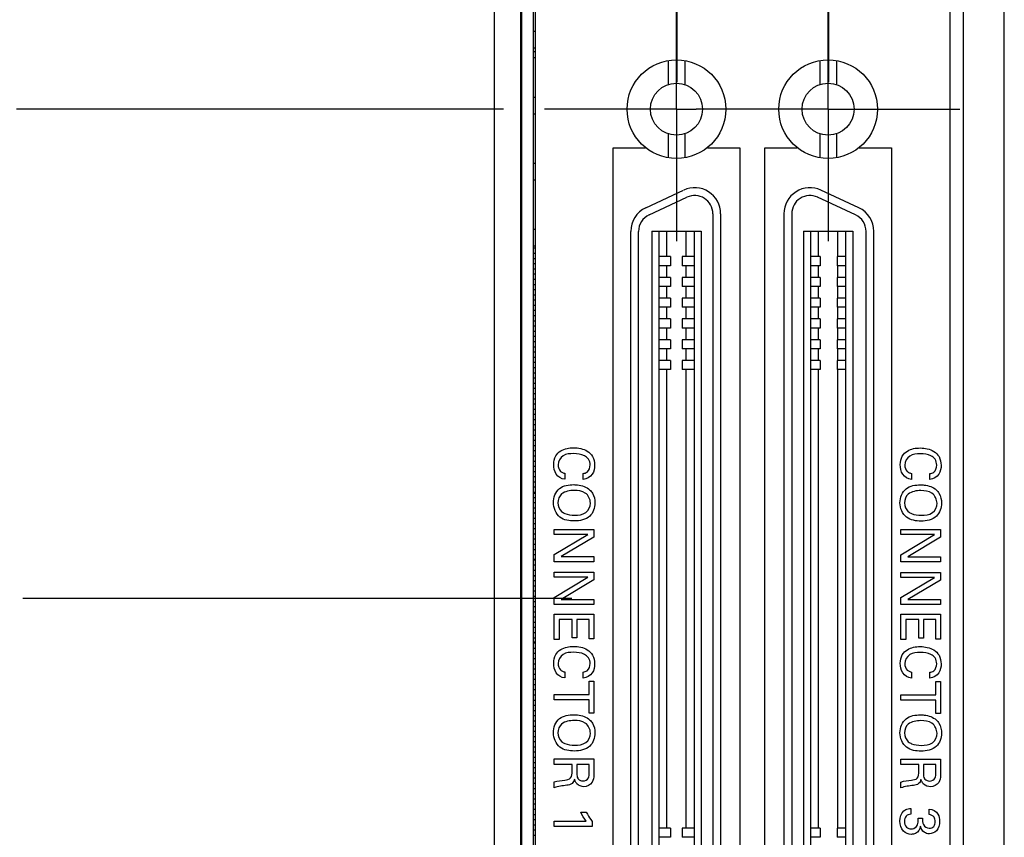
# Model space of a CAD drawing. Header units: inches. Extents: x 0 to 22, y 0 to 17.
# Tile 6 of 34: x 3.3 to 4.8, y 8.8 to 10.1. Entities that reach past the tile are written whole.
import ezdxf

# ---------------------------------------------------------------- set-up
doc = ezdxf.new("R2010")
doc.units = ezdxf.units.IN
doc.header["$LTSCALE"] = 1.21
doc.header["$MEASUREMENT"] = 0
doc.linetypes.add('CENTER', pattern=[0.6, 0.375, -0.075, 0.075, -0.075])
doc.layers.get('0').update_dxf_attribs({"linetype": 'CONTINUOUS'})
for name, color, linetype in [('02___PRT_ALL_AXES', 7, 'CONTINUOUS'), ('06___PRT_ALL_SURFS', 7, 'CONTINUOUS'), ('DEFAULT_1', 7, 'CENTER'), ('DIMENSIONS', 7, 'CONTINUOUS')]:
    doc.layers.add(name, color=color, linetype=linetype)
doc.styles.get("Standard").update_dxf_attribs({"font": 'txt', "width": 0.8})
doc.dimstyles.new('DIMSTYLE_1', dxfattribs={"dimtxt": 0.125, "dimasz": 0.18, "dimexe": 0.125, "dimexo": 0.0625, "dimgap": 0.03125, "dimtad": 0, "dimtih": 1, "dimtoh": 1, "dimzin": 4, "dimdsep": 46, "dimtxsty": 'STANDARD', "dimblk": '_FILLED', "dimblk1": '_FILLED', "dimblk2": '_FILLED', "dimcen": 0.09, "dimadec": 0, "dimazin": 0, "dimtp": 0.001, "dimtm": 0.001, "dimtfac": 1, "dimtofl": 0, "dimtmove": 0, "dimatfit": 3, "dimldrblk": '_FILLED', "dimfxl": 1, "dimtolj": 1, "dimtzin": 4, "dimarcsym": 0})

# ---------------------------------------------------------------- blocks, each defined once
blk = doc.blocks.new('*D0')
at = {"layer": 'DIMENSIONS', "color": 2, "linetype": 'CONTINUOUS'}
blk.add_line((4.0681, 9.923), (3.3298, 9.923), dxfattribs=at)
at = {"layer": 'DIMENSIONS', "color": 2, "linetype": 'CONTINUOUS', "insert": (3.2673, 9.9855), "char_height": 0.125, "width": 1.425, "attachment_point": 3, "line_spacing_factor": 0.9}
blk.add_mtext('2X 1.48{\\Ftxt.shx;\\W1.000000;\\H0.125000; }[37.7]', dxfattribs=at)
blk = doc.blocks.new('_FILLED')
at = {"color": 0, "linetype": 'BYBLOCK'}
blk.add_solid([(0, 0), (-1, 0.1736), (-1, -0.1736)], dxfattribs=at)
blk = doc.blocks.new('*D2')
at = {"layer": 'DIMENSIONS', "color": 2, "linetype": 'CONTINUOUS'}
blk.add_line((4.0539, 11.9275), (3.3298, 11.9275), dxfattribs=at)
at = {"layer": 'DIMENSIONS', "color": 2, "linetype": 'CONTINUOUS', "insert": (3.2673, 11.99), "char_height": 0.125, "width": 1.125, "attachment_point": 3, "line_spacing_factor": 0.9}
blk.add_mtext('3.49{\\Ftxt.shx;\\W1.000000;\\H0.125000; }[88.6]', dxfattribs=at)
blk = doc.blocks.new('*D3')
at = {"layer": 'DIMENSIONS', "color": 2, "linetype": 'CONTINUOUS'}
blk.add_line((4.0689, 11.6479), (3.3298, 11.6479), dxfattribs=at)
at = {"layer": 'DIMENSIONS', "color": 2, "linetype": 'CONTINUOUS', "insert": (3.2673, 11.7104), "char_height": 0.125, "width": 1.425, "attachment_point": 3, "line_spacing_factor": 0.9}
blk.add_mtext('2X 3.21{\\Ftxt.shx;\\W1.000000;\\H0.125000; }[81.5]', dxfattribs=at)
blk = doc.blocks.new('*D4')
at = {"layer": 'DIMENSIONS', "color": 2, "linetype": 'CONTINUOUS'}
blk.add_line((4.0689, 10.1637), (3.3298, 10.1637), dxfattribs=at)
at = {"layer": 'DIMENSIONS', "color": 2, "linetype": 'CONTINUOUS', "insert": (3.2673, 10.2262), "char_height": 0.125, "width": 1.425, "attachment_point": 3, "line_spacing_factor": 0.9}
blk.add_mtext('2X 1.72{\\Ftxt.shx;\\W1.000000;\\H0.125000; }[43.8]', dxfattribs=at)
blk = doc.blocks.new('*D7')
at = {"layer": 'DIMENSIONS', "color": 2, "linetype": 'CONTINUOUS'}
blk.add_line((4.3849, 13.1035), (3.3519, 13.1035), dxfattribs=at)
at = {"layer": 'DIMENSIONS', "color": 2, "linetype": 'CONTINUOUS', "insert": (3.2894, 13.166), "char_height": 0.125, "width": 1.225, "attachment_point": 3, "line_spacing_factor": 0.9}
blk.add_mtext('4.66{\\Ftxt.shx;\\W1.000000;\\H0.125000; }[118.5]', dxfattribs=at)
blk = doc.blocks.new('*D17')
at = {"layer": 'DIMENSIONS', "color": 2, "linetype": 'CONTINUOUS'}
blk.add_line((4.1719, 9.1815), (3.3397, 9.1815), dxfattribs=at)
at = {"layer": 'DIMENSIONS', "color": 2, "linetype": 'CONTINUOUS', "insert": (3.2772, 9.244), "char_height": 0.125, "width": 1.025, "attachment_point": 3, "line_spacing_factor": 0.9}
blk.add_mtext('.74{\\Ftxt.shx;\\W1.000000;\\H0.125000; }[18.9]', dxfattribs=at)
blk = doc.blocks.new('*D18')
at = {"layer": 'DIMENSIONS', "color": 2, "linetype": 'CONTINUOUS'}
blk.add_line((4.1719, 10.9065), (3.3397, 10.9065), dxfattribs=at)
at = {"layer": 'DIMENSIONS', "color": 2, "linetype": 'CONTINUOUS', "insert": (3.2772, 10.969), "char_height": 0.125, "width": 1.125, "attachment_point": 3, "line_spacing_factor": 0.9}
blk.add_mtext('2.47{\\Ftxt.shx;\\W1.000000;\\H0.125000; }[62.7]', dxfattribs=at)

msp = doc.modelspace()

# ---------------------------------------------------------------- linework, layer by layer
at = {"color": 7, "linetype": 'CONTINUOUS'}
for p, q in [((4.8274, 7.1226), (4.8274, 13.0674)), ((4.0544, 7.9789), (4.0544, 11.942)), ((4.7654, 8.028), (4.7654, 11.946)), ((4.1164, 11.9275), (4.1164, 8.0475)), ((4.0944, 8.0522), (4.0944, 11.9228)), ((4.7454, 8.1375), (4.7454, 11.8375)), ((4.1134, 10.0411), (4.1164, 10.0411)), ((4.1164, 10.0155), (4.1134, 10.0155)), ((4.1136, 10.0106), (4.1162, 10.0106)), ((4.1162, 10.0008), (4.1136, 10.0008)), ((4.3176, 9.9967), (4.3176, 9.9602)), ((4.3432, 9.9967), (4.3432, 9.9602)), ((4.5475, 9.9967), (4.5475, 9.9602)), ((4.5731, 9.9967), (4.5731, 9.9602)), ((4.1134, 9.9411), (4.1164, 9.9411)), ((4.1164, 9.9155), (4.1134, 9.9155)), ((4.3176, 9.8858), (4.3176, 9.8493)), ((4.3432, 9.8858), (4.3432, 9.8493)), ((4.5475, 9.8858), (4.5475, 9.8493)), ((4.5731, 9.8858), (4.5731, 9.8493)), ((4.2344, 8.4985), (4.2344, 9.8645)), ((4.2344, 9.8645), (4.2834, 9.8645)), ((4.2834, 9.8645), (4.2834, 9.8651)), ((4.3774, 9.865), (4.3774, 9.8645)), ((4.3774, 9.8645), (4.4264, 9.8645)), ((4.4264, 9.8645), (4.4264, 8.4985)), ((4.4644, 9.8645), (4.5134, 9.8645)), ((4.4644, 8.4985), (4.4644, 9.8645)), ((4.6074, 9.8651), (4.6074, 9.8645)), ((4.6074, 9.8645), (4.6564, 9.8645)), ((4.6564, 9.8645), (4.6564, 8.4985)), ((4.1134, 9.8411), (4.1164, 9.8411)), ((4.1164, 9.8155), (4.1134, 9.8155)), ((4.2838, 9.7734), (4.3413, 9.8002)), ((4.6069, 9.7734), (4.5494, 9.8002)), ((4.2888, 9.7627), (4.3463, 9.7895)), ((4.6019, 9.7627), (4.5444, 9.7895)), ((4.3855, 9.7646), (4.3855, 8.5972)), ((4.3973, 9.7646), (4.3973, 8.5972)), ((4.4934, 9.7646), (4.4934, 8.5972)), ((4.5052, 9.7646), (4.5052, 8.5972)), ((4.1134, 9.7411), (4.1164, 9.7411)), ((4.2611, 8.624), (4.2611, 9.7378)), ((4.2729, 8.624), (4.2729, 9.7378)), ((4.293, 9.738), (4.3678, 9.738)), ((4.293, 9.738), (4.293, 8.6238)), ((4.3038, 9.738), (4.3038, 8.6238)), ((4.3156, 9.6996), (4.3156, 9.738)), ((4.3452, 9.6996), (4.3452, 9.738)), ((4.357, 9.738), (4.357, 8.6238)), ((4.3678, 9.738), (4.3678, 8.6238)), ((4.5229, 9.738), (4.5977, 9.738)), ((4.5229, 9.738), (4.5229, 8.6238)), ((4.5337, 9.738), (4.5337, 8.6238)), ((4.5456, 9.6996), (4.5456, 9.738)), ((4.5751, 9.6996), (4.5751, 9.738)), ((4.5869, 9.738), (4.5869, 8.6238)), ((4.5977, 9.738), (4.5977, 8.6238)), ((4.6178, 8.624), (4.6178, 9.7378)), ((4.6296, 8.624), (4.6296, 9.7378)), ((4.1164, 9.7155), (4.1134, 9.7155)), ((4.1164, 9.7122), (4.1134, 9.7122)), ((4.1164, 9.7043), (4.1134, 9.7043)), ((4.1164, 9.6964), (4.1134, 9.6964)), ((4.1164, 9.6885), (4.1134, 9.6885)), ((4.3214, 9.6996), (4.3038, 9.6996)), ((4.3214, 9.6996), (4.3214, 9.6858)), ((4.357, 9.6996), (4.3392, 9.6996)), ((4.3392, 9.6996), (4.3392, 9.6858)), ((4.5483, 9.6996), (4.5337, 9.6996)), ((4.5483, 9.6996), (4.5483, 9.6858)), ((4.5869, 9.6996), (4.5739, 9.6996)), ((4.5739, 9.6996), (4.5739, 9.6858)), ((4.1164, 9.6807), (4.1134, 9.6807)), ((4.1164, 9.6728), (4.1134, 9.6728)), ((4.3214, 9.6858), (4.3038, 9.6858)), ((4.3156, 9.6681), (4.3156, 9.6858)), ((4.357, 9.6858), (4.3392, 9.6858)), ((4.3452, 9.6681), (4.3452, 9.6858)), ((4.5483, 9.6858), (4.5337, 9.6858)), ((4.5456, 9.6681), (4.5456, 9.6858)), ((4.5869, 9.6858), (4.5739, 9.6858)), ((4.5751, 9.6681), (4.5751, 9.6858)), ((4.1164, 9.6649), (4.1134, 9.6649)), ((4.1164, 9.657), (4.1134, 9.657)), ((4.3215, 9.6681), (4.3038, 9.6681)), ((4.3215, 9.6681), (4.3215, 9.6543)), ((4.357, 9.6681), (4.3393, 9.6681)), ((4.3393, 9.6681), (4.3393, 9.6543)), ((4.5483, 9.6681), (4.5337, 9.6681)), ((4.5483, 9.6681), (4.5483, 9.6543)), ((4.5869, 9.6681), (4.5739, 9.6681)), ((4.5739, 9.6681), (4.5739, 9.6543)), ((4.1164, 9.6492), (4.1134, 9.6492)), ((4.3215, 9.6543), (4.3038, 9.6543)), ((4.3156, 9.6366), (4.3156, 9.6543)), ((4.357, 9.6543), (4.3393, 9.6543)), ((4.3452, 9.6366), (4.3452, 9.6543)), ((4.5483, 9.6543), (4.5337, 9.6543)), ((4.5456, 9.6366), (4.5456, 9.6543)), ((4.5869, 9.6543), (4.5739, 9.6543)), ((4.5751, 9.6366), (4.5751, 9.6543)), ((4.1164, 9.6413), (4.1134, 9.6413)), ((4.1164, 9.6334), (4.1134, 9.6334)), ((4.3214, 9.6366), (4.3038, 9.6366)), ((4.3214, 9.6366), (4.3214, 9.6228)), ((4.357, 9.6366), (4.3392, 9.6366)), ((4.3392, 9.6366), (4.3392, 9.6228)), ((4.5483, 9.6366), (4.5337, 9.6366)), ((4.5483, 9.6366), (4.5483, 9.6228)), ((4.5869, 9.6366), (4.5739, 9.6366)), ((4.5739, 9.6366), (4.5739, 9.6228)), ((4.1164, 9.6256), (4.1134, 9.6256)), ((4.1164, 9.6177), (4.1134, 9.6177)), ((4.3214, 9.6228), (4.3038, 9.6228)), ((4.3156, 9.6051), (4.3156, 9.6228)), ((4.357, 9.6228), (4.3392, 9.6228)), ((4.3452, 9.6051), (4.3452, 9.6228)), ((4.5483, 9.6228), (4.5337, 9.6228)), ((4.5456, 9.6051), (4.5456, 9.6228)), ((4.5869, 9.6228), (4.5739, 9.6228)), ((4.5751, 9.6051), (4.5751, 9.6228)), ((4.1164, 9.6098), (4.1134, 9.6098)), ((4.1164, 9.6019), (4.1134, 9.6019)), ((4.3215, 9.6051), (4.3038, 9.6051)), ((4.3215, 9.6051), (4.3215, 9.5913)), ((4.357, 9.6051), (4.3393, 9.6051)), ((4.3393, 9.6051), (4.3393, 9.5913)), ((4.5483, 9.6051), (4.5337, 9.6051)), ((4.5483, 9.6051), (4.5483, 9.5913)), ((4.5869, 9.6051), (4.5739, 9.6051)), ((4.5739, 9.6051), (4.5739, 9.5913)), ((4.1164, 9.5941), (4.1134, 9.5941)), ((4.1164, 9.5862), (4.1134, 9.5862)), ((4.3215, 9.5913), (4.3038, 9.5913)), ((4.3156, 9.5736), (4.3156, 9.5913)), ((4.357, 9.5913), (4.3393, 9.5913)), ((4.3452, 9.5736), (4.3452, 9.5913)), ((4.5483, 9.5913), (4.5337, 9.5913)), ((4.5456, 9.5736), (4.5456, 9.5913)), ((4.5869, 9.5913), (4.5739, 9.5913)), ((4.5751, 9.5736), (4.5751, 9.5913)), ((4.1164, 9.5783), (4.1134, 9.5783)), ((4.1164, 9.5704), (4.1134, 9.5704)), ((4.3214, 9.5736), (4.3038, 9.5736)), ((4.3214, 9.5736), (4.3214, 9.5598)), ((4.357, 9.5736), (4.3392, 9.5736)), ((4.3392, 9.5736), (4.3392, 9.5598)), ((4.5483, 9.5736), (4.5337, 9.5736)), ((4.5483, 9.5736), (4.5483, 9.5598)), ((4.5869, 9.5736), (4.5739, 9.5736)), ((4.5739, 9.5736), (4.5739, 9.5598)), ((4.1164, 9.5626), (4.1134, 9.5626)), ((4.1164, 9.5547), (4.1134, 9.5547)), ((4.3214, 9.5598), (4.3038, 9.5598)), ((4.3156, 9.5421), (4.3156, 9.5598)), ((4.357, 9.5598), (4.3392, 9.5598)), ((4.3452, 9.5421), (4.3452, 9.5598)), ((4.5483, 9.5598), (4.5337, 9.5598)), ((4.5456, 9.5421), (4.5456, 9.5598)), ((4.5869, 9.5598), (4.5739, 9.5598)), ((4.5751, 9.5421), (4.5751, 9.5598)), ((4.1164, 9.5468), (4.1134, 9.5468)), ((4.1164, 9.5389), (4.1134, 9.5389)), ((4.3215, 9.5421), (4.3038, 9.5421)), ((4.3215, 9.5421), (4.3215, 9.5283)), ((4.357, 9.5421), (4.3393, 9.5421)), ((4.3393, 9.5421), (4.3393, 9.5283)), ((4.5483, 9.5421), (4.5337, 9.5421)), ((4.5483, 9.5421), (4.5483, 9.5283)), ((4.5869, 9.5421), (4.5739, 9.5421)), ((4.5739, 9.5421), (4.5739, 9.5283)), ((4.1164, 9.5311), (4.1134, 9.5311)), ((4.1164, 9.5232), (4.1134, 9.5232)), ((4.3215, 9.5283), (4.3038, 9.5283)), ((4.3156, 8.8335), (4.3156, 9.5283)), ((4.357, 9.5283), (4.3393, 9.5283)), ((4.3452, 8.8335), (4.3452, 9.5283)), ((4.5483, 9.5283), (4.5337, 9.5283)), ((4.5456, 8.8335), (4.5456, 9.5283)), ((4.5869, 9.5283), (4.5739, 9.5283)), ((4.5751, 8.8335), (4.5751, 9.5283)), ((4.1164, 9.5153), (4.1134, 9.5153)), ((4.1164, 9.5074), (4.1134, 9.5074)), ((4.1164, 9.4996), (4.1134, 9.4996)), ((4.1164, 9.4917), (4.1134, 9.4917)), ((4.1164, 9.4838), (4.1134, 9.4838)), ((4.1164, 9.4759), (4.1134, 9.4759)), ((4.1164, 9.4681), (4.1134, 9.4681)), ((4.1164, 9.4602), (4.1134, 9.4602)), ((4.1164, 9.4523), (4.1134, 9.4523)), ((4.1164, 9.4445), (4.1134, 9.4445)), ((4.1164, 9.4366), (4.1134, 9.4366)), ((4.1164, 9.4287), (4.1134, 9.4287)), ((4.1164, 9.4208), (4.1134, 9.4208)), ((4.1164, 9.413), (4.1134, 9.413)), ((4.1164, 9.4051), (4.1134, 9.4051)), ((4.1164, 9.3972), (4.1134, 9.3972)), ((4.1164, 9.3893), (4.1134, 9.3893)), ((4.1164, 9.3815), (4.1134, 9.3815)), ((4.1164, 9.3736), (4.1134, 9.3736)), ((4.1164, 9.3657), (4.1134, 9.3657)), ((4.1164, 9.3578), (4.1134, 9.3578)), ((4.1164, 9.35), (4.1134, 9.35)), ((4.1164, 9.3421), (4.1134, 9.3421)), ((4.1134, 9.3411), (4.1164, 9.3411)), ((4.1164, 9.3342), (4.1134, 9.3342)), ((4.1164, 9.3263), (4.1134, 9.3263)), ((4.1164, 9.3185), (4.1134, 9.3185)), ((4.1164, 9.3106), (4.1134, 9.3106)), ((4.1164, 9.3027), (4.1134, 9.3027)), ((4.1164, 9.2948), (4.1134, 9.2948)), ((4.1164, 9.287), (4.1134, 9.287)), ((4.1164, 9.2791), (4.1134, 9.2791)), ((4.1164, 9.2712), (4.1134, 9.2712)), ((4.1164, 9.2633), (4.1134, 9.2633)), ((4.1164, 9.2555), (4.1134, 9.2555)), ((4.1164, 9.2476), (4.1134, 9.2476)), ((4.1134, 9.2411), (4.1164, 9.2411)), ((4.1164, 9.2397), (4.1134, 9.2397)), ((4.1164, 9.2318), (4.1134, 9.2318)), ((4.1164, 9.224), (4.1134, 9.224)), ((4.1164, 9.2161), (4.1134, 9.2161)), ((4.1164, 9.2155), (4.1134, 9.2155)), ((4.1164, 9.2082), (4.1134, 9.2082)), ((4.1164, 9.2004), (4.1134, 9.2004)), ((4.1164, 9.1925), (4.1134, 9.1925)), ((4.1164, 9.1846), (4.1134, 9.1846)), ((4.1164, 9.1767), (4.1134, 9.1767)), ((4.1164, 9.1689), (4.1134, 9.1689)), ((4.1164, 9.161), (4.1134, 9.161)), ((4.1164, 9.1531), (4.1134, 9.1531)), ((4.1164, 9.1452), (4.1134, 9.1452)), ((4.1164, 9.1374), (4.1134, 9.1374)), ((4.1164, 9.1295), (4.1134, 9.1295)), ((4.1164, 9.1216), (4.1134, 9.1216)), ((4.1164, 9.1155), (4.1134, 9.1155)), ((4.1164, 9.1137), (4.1134, 9.1137)), ((4.1164, 9.1059), (4.1134, 9.1059)), ((4.1164, 9.098), (4.1134, 9.098)), ((4.1164, 9.0901), (4.1134, 9.0901)), ((4.1164, 9.0822), (4.1134, 9.0822)), ((4.1164, 9.0744), (4.1134, 9.0744)), ((4.1164, 9.0665), (4.1134, 9.0665)), ((4.1164, 9.0586), (4.1134, 9.0586)), ((4.1164, 9.0507), (4.1134, 9.0507)), ((4.1164, 9.0429), (4.1134, 9.0429)), ((4.1164, 9.035), (4.1134, 9.035)), ((4.1164, 9.0271), (4.1134, 9.0271)), ((4.1164, 9.0192), (4.1134, 9.0192)), ((4.1164, 9.0114), (4.1134, 9.0114)), ((4.1164, 9.0035), (4.1134, 9.0035)), ((4.1164, 8.9956), (4.1134, 8.9956)), ((4.1164, 8.9877), (4.1134, 8.9877)), ((4.1164, 8.9799), (4.1134, 8.9799)), ((4.1164, 8.972), (4.1134, 8.972)), ((4.1164, 8.9641), (4.1134, 8.9641)), ((4.1164, 8.9563), (4.1134, 8.9563)), ((4.1164, 8.9484), (4.1134, 8.9484)), ((4.1164, 8.9405), (4.1134, 8.9405)), ((4.1164, 8.9326), (4.1134, 8.9326)), ((4.1164, 8.9248), (4.1134, 8.9248)), ((4.1164, 8.9169), (4.1134, 8.9169)), ((4.1164, 8.909), (4.1134, 8.909)), ((4.1164, 8.9011), (4.1134, 8.9011)), ((4.1164, 8.8933), (4.1134, 8.8933)), ((4.1164, 8.8854), (4.1134, 8.8854)), ((4.1164, 8.8775), (4.1134, 8.8775)), ((4.1164, 8.8696), (4.1134, 8.8696)), ((4.1164, 8.8618), (4.1134, 8.8618)), ((4.1164, 8.8539), (4.1134, 8.8539)), ((4.1164, 8.846), (4.1134, 8.846)), ((4.1164, 8.8381), (4.1134, 8.8381)), ((4.1164, 8.8303), (4.1134, 8.8303)), ((4.1164, 8.8224), (4.1134, 8.8224)), ((4.3214, 8.8335), (4.3038, 8.8335)), ((4.3214, 8.8335), (4.3214, 8.8197)), ((4.357, 8.8335), (4.3392, 8.8335)), ((4.3392, 8.8335), (4.3392, 8.8197)), ((4.5483, 8.8335), (4.5337, 8.8335)), ((4.5483, 8.8335), (4.5483, 8.8197)), ((4.5869, 8.8335), (4.5739, 8.8335)), ((4.5739, 8.8335), (4.5739, 8.8197)), ((4.3214, 8.8197), (4.3038, 8.8197)), ((4.357, 8.8197), (4.3392, 8.8197)), ((4.5483, 8.8197), (4.5337, 8.8197)), ((4.5869, 8.8197), (4.5739, 8.8197))]:
    msp.add_line(p, q, dxfattribs=at)
at = {"color": 40, "linetype": 'CONTINUOUS'}
for p, q in [((4.161, 9.3713), (4.161, 9.3621)), ((4.1891, 9.362), (4.1891, 9.3709)), ((4.6865, 9.3711), (4.6865, 9.3619)), ((4.7145, 9.3618), (4.7145, 9.3707)), ((4.1452, 9.2861), (4.2053, 9.2861)), ((4.1452, 9.2785), (4.1452, 9.2861)), ((4.2053, 9.2861), (4.2053, 9.2745)), ((4.6706, 9.2859), (4.7308, 9.2859)), ((4.6706, 9.2783), (4.6706, 9.2859)), ((4.7308, 9.2859), (4.7308, 9.2743)), ((4.1962, 9.2785), (4.1452, 9.2785)), ((4.1452, 9.248), (4.1962, 9.2785)), ((4.2053, 9.2745), (4.1556, 9.245)), ((4.7217, 9.2783), (4.6706, 9.2783)), ((4.6706, 9.2478), (4.7217, 9.2783)), ((4.7308, 9.2743), (4.681, 9.2448)), ((4.1452, 9.2373), (4.1452, 9.248)), ((4.1556, 9.245), (4.2053, 9.245)), ((4.2053, 9.245), (4.2053, 9.2373)), ((4.6706, 9.2371), (4.6706, 9.2478)), ((4.681, 9.2448), (4.7308, 9.2448)), ((4.7308, 9.2448), (4.7308, 9.2371)), ((4.2053, 9.2373), (4.1452, 9.2373)), ((4.7308, 9.2371), (4.6706, 9.2371)), ((4.1452, 9.2213), (4.2053, 9.2213)), ((4.1452, 9.2137), (4.1452, 9.2213)), ((4.1962, 9.2137), (4.1452, 9.2137)), ((4.1452, 9.1831), (4.1962, 9.2137)), ((4.2053, 9.2097), (4.1556, 9.1801)), ((4.2053, 9.2213), (4.2053, 9.2097)), ((4.6706, 9.2211), (4.7308, 9.2211)), ((4.6706, 9.2135), (4.6706, 9.2211)), ((4.7217, 9.2135), (4.6706, 9.2135)), ((4.6706, 9.1829), (4.7217, 9.2135)), ((4.7308, 9.2095), (4.681, 9.1799)), ((4.7308, 9.2211), (4.7308, 9.2095)), ((4.1452, 9.1725), (4.1452, 9.1831)), ((4.1556, 9.1801), (4.2053, 9.1801)), ((4.2053, 9.1801), (4.2053, 9.1725)), ((4.6706, 9.1723), (4.6706, 9.1829)), ((4.681, 9.1799), (4.7308, 9.1799)), ((4.7308, 9.1799), (4.7308, 9.1723)), ((4.2053, 9.1725), (4.1452, 9.1725)), ((4.7308, 9.1723), (4.6706, 9.1723)), ((4.1452, 9.158), (4.2053, 9.158)), ((4.1452, 9.1196), (4.1452, 9.158)), ((4.1725, 9.1497), (4.1525, 9.1497)), ((4.1525, 9.1497), (4.1525, 9.1196)), ((4.1725, 9.1217), (4.1725, 9.1497)), ((4.1982, 9.1497), (4.1795, 9.1497)), ((4.1795, 9.1497), (4.1795, 9.1217)), ((4.1982, 9.1203), (4.1982, 9.1497)), ((4.2053, 9.158), (4.2053, 9.1203)), ((4.6706, 9.1578), (4.7308, 9.1578)), ((4.6706, 9.1194), (4.6706, 9.1578)), ((4.6979, 9.1495), (4.678, 9.1495)), ((4.678, 9.1495), (4.678, 9.1194)), ((4.6979, 9.1215), (4.6979, 9.1495)), ((4.7237, 9.1495), (4.7049, 9.1495)), ((4.7049, 9.1495), (4.7049, 9.1215)), ((4.7237, 9.1201), (4.7237, 9.1495)), ((4.7308, 9.1578), (4.7308, 9.1201)), ((4.1525, 9.1196), (4.1452, 9.1196)), ((4.1795, 9.1217), (4.1725, 9.1217)), ((4.2053, 9.1203), (4.1982, 9.1203)), ((4.7049, 9.1215), (4.6979, 9.1215)), ((4.7308, 9.1201), (4.7237, 9.1201)), ((4.678, 9.1194), (4.6706, 9.1194)), ((4.161, 9.0703), (4.161, 9.0612)), ((4.1891, 9.061), (4.1891, 9.0699)), ((4.6865, 9.0701), (4.6865, 9.0609)), ((4.7145, 9.0608), (4.7145, 9.0697)), ((4.1982, 9.0561), (4.2053, 9.0561)), ((4.1982, 9.036), (4.1982, 9.0561)), ((4.2053, 9.0561), (4.2053, 9.0076)), ((4.7237, 9.0559), (4.7308, 9.0559)), ((4.7237, 9.0357), (4.7237, 9.0559)), ((4.7308, 9.0559), (4.7308, 9.0073)), ((4.1452, 9.036), (4.1982, 9.036)), ((4.1452, 9.0277), (4.1452, 9.036)), ((4.6706, 9.0357), (4.7237, 9.0357)), ((4.6706, 9.0275), (4.6706, 9.0357)), ((4.1982, 9.0277), (4.1452, 9.0277)), ((4.1982, 9.0076), (4.1982, 9.0277)), ((4.7237, 9.0275), (4.6706, 9.0275)), ((4.7237, 9.0073), (4.7237, 9.0275)), ((4.2053, 9.0076), (4.1982, 9.0076)), ((4.7308, 9.0073), (4.7237, 9.0073)), ((4.1452, 8.9383), (4.2053, 8.9383)), ((4.1452, 8.93), (4.1452, 8.9383)), ((4.1723, 8.93), (4.1452, 8.93)), ((4.1723, 8.9195), (4.1723, 8.93)), ((4.1983, 8.9302), (4.1794, 8.9302)), ((4.1794, 8.9302), (4.1794, 8.9171)), ((4.1983, 8.9171), (4.1983, 8.9302)), ((4.2053, 8.9383), (4.2053, 8.9168)), ((4.6706, 8.9381), (4.7308, 8.9381)), ((4.6706, 8.9298), (4.6706, 8.9381)), ((4.6978, 8.9298), (4.6706, 8.9298)), ((4.6978, 8.9193), (4.6978, 8.9298)), ((4.7238, 8.93), (4.7049, 8.93)), ((4.7049, 8.93), (4.7049, 8.9168)), ((4.7238, 8.9168), (4.7238, 8.93)), ((4.7308, 8.9381), (4.7308, 8.9166)), ((4.1452, 8.8947), (4.1452, 8.9036)), ((4.6706, 8.8945), (4.6706, 8.9034)), ((4.1854, 8.8576), (4.1937, 8.8576)), ((4.6855, 8.8633), (4.6855, 8.8545)), ((4.7136, 8.854), (4.7136, 8.8624)), ((4.1452, 8.8441), (4.1937, 8.8441)), ((4.1452, 8.8361), (4.1452, 8.8441)), ((4.2028, 8.8361), (4.1452, 8.8361)), ((4.2028, 8.8436), (4.2028, 8.8361)), ((4.6969, 8.8487), (4.7036, 8.8487))]:
    msp.add_line(p, q, dxfattribs=at)
at = {"color": 7, "linetype": 'CONTINUOUS'}
for centre, radius in [((4.3304, 9.923), 0.0748), ((4.5603, 9.923), 0.0748), ((4.3304, 9.923), 0.0394), ((4.5603, 9.923), 0.0394)]:
    msp.add_circle(centre, radius, dxfattribs=at)
for centre, radius, start, end in [((4.358, 9.7646), 0.0394, 0, 115), ((4.358, 9.7646), 0.0276, 0, 115), ((4.5328, 9.7646), 0.0394, 65, 180), ((4.5328, 9.7646), 0.0276, 65, 180), ((4.3005, 9.7378), 0.0394, 115, 180), ((4.3005, 9.7378), 0.0276, 115, 180), ((4.5902, 9.7378), 0.0276, 0, 65), ((4.5902, 9.7378), 0.0394, 0, 65)]:
    msp.add_arc(centre, radius, start, end, dxfattribs=at)
at = {"color": 40, "linetype": 'CONTINUOUS'}
for points, knots in [([(4.1443, 9.3846), (4.1443, 9.389), (4.1459, 9.3975), (4.157, 9.4081), (4.1679, 9.4099), (4.1746, 9.4099)], [0, 0, 0, 0, 0.299451, 0.545434, 1, 1, 1, 1]), ([(4.1746, 9.4099), (4.1816, 9.4099), (4.1931, 9.4078), (4.2045, 9.3967), (4.2062, 9.3881), (4.2062, 9.3836)], [0, 0, 0, 0, 0.460691, 0.70584, 1, 1, 1, 1]), ([(4.6697, 9.3844), (4.6697, 9.3888), (4.6713, 9.3972), (4.6824, 9.4079), (4.6933, 9.4096), (4.7, 9.4096)], [0, 0, 0, 0, 0.299454, 0.545441, 1, 1, 1, 1]), ([(4.7, 9.4096), (4.7071, 9.4096), (4.7185, 9.4076), (4.7299, 9.3965), (4.7316, 9.3878), (4.7316, 9.3833)], [0, 0, 0, 0, 0.460681, 0.705832, 1, 1, 1, 1]), ([(4.1747, 9.401), (4.1692, 9.401), (4.1576, 9.4005), (4.1511, 9.3892), (4.1511, 9.384)], [0, 0, 0, 0, 0.512404, 1, 1, 1, 1]), ([(4.1995, 9.3839), (4.1995, 9.3869), (4.198, 9.393), (4.1887, 9.4001), (4.1802, 9.401), (4.1747, 9.401)], [0, 0, 0, 0, 0.271196, 0.511218, 1, 1, 1, 1]), ([(4.7001, 9.4007), (4.6947, 9.4007), (4.683, 9.4002), (4.6765, 9.389), (4.6765, 9.3838)], [0, 0, 0, 0, 0.512414, 1, 1, 1, 1]), ([(4.7249, 9.3837), (4.7249, 9.3867), (4.7235, 9.3928), (4.7141, 9.3999), (4.7056, 9.4007), (4.7001, 9.4007)], [0, 0, 0, 0, 0.271199, 0.511224, 1, 1, 1, 1]), ([(4.161, 9.3621), (4.156, 9.3627), (4.1462, 9.3689), (4.1443, 9.3796), (4.1443, 9.3846)], [0, 0, 0, 0, 0.497313, 1, 1, 1, 1]), ([(4.1547, 9.3742), (4.1552, 9.3737), (4.1571, 9.3723), (4.1594, 9.3716), (4.161, 9.3713)], [0, 0, 0, 0, 0.315425, 1, 1, 1, 1]), ([(4.1891, 9.3709), (4.1912, 9.3712), (4.1973, 9.373), (4.1995, 9.38), (4.1995, 9.3839)], [0, 0, 0, 0, 0.356084, 1, 1, 1, 1]), ([(4.2062, 9.3836), (4.2062, 9.3789), (4.2045, 9.3683), (4.1943, 9.3624), (4.1891, 9.362)], [0, 0, 0, 0, 0.469181, 1, 1, 1, 1]), ([(4.6865, 9.3619), (4.6815, 9.3625), (4.6716, 9.3687), (4.6697, 9.3794), (4.6697, 9.3844)], [0, 0, 0, 0, 0.497317, 1, 1, 1, 1]), ([(4.6801, 9.374), (4.6807, 9.3735), (4.6826, 9.3721), (4.6849, 9.3714), (4.6865, 9.3711)], [0, 0, 0, 0, 0.315427, 1, 1, 1, 1]), ([(4.7145, 9.3707), (4.7166, 9.371), (4.7228, 9.3728), (4.7249, 9.3798), (4.7249, 9.3837)], [0, 0, 0, 0, 0.356078, 1, 1, 1, 1]), ([(4.7316, 9.3833), (4.7316, 9.3787), (4.73, 9.3681), (4.7198, 9.3622), (4.7145, 9.3618)], [0, 0, 0, 0, 0.469166, 1, 1, 1, 1]), ([(4.1438, 9.3268), (4.1438, 9.3345), (4.1503, 9.3516), (4.1673, 9.354), (4.1748, 9.354)], [0, 0, 0, 0, 0.507845, 1, 1, 1, 1]), ([(4.1748, 9.354), (4.1767, 9.354), (4.1851, 9.3536), (4.194, 9.3507), (4.1988, 9.3462)], [0, 0, 0, 0, 0.221614, 1, 1, 1, 1]), ([(4.1999, 9.3261), (4.1999, 9.3318), (4.1938, 9.3443), (4.1811, 9.3452), (4.1753, 9.3452)], [0, 0, 0, 0, 0.496508, 1, 1, 1, 1]), ([(4.1988, 9.3462), (4.2004, 9.3447), (4.2052, 9.339), (4.2069, 9.3313), (4.2069, 9.3261)], [0, 0, 0, 0, 0.293027, 1, 1, 1, 1]), ([(4.6692, 9.3266), (4.6692, 9.3343), (4.6758, 9.3513), (4.6928, 9.3537), (4.7003, 9.3537)], [0, 0, 0, 0, 0.507846, 1, 1, 1, 1]), ([(4.7003, 9.3537), (4.7022, 9.3537), (4.7106, 9.3534), (4.7194, 9.3505), (4.7243, 9.346)], [0, 0, 0, 0, 0.221623, 1, 1, 1, 1]), ([(4.7254, 9.3258), (4.7254, 9.3315), (4.7193, 9.3441), (4.7066, 9.345), (4.7008, 9.345)], [0, 0, 0, 0, 0.496506, 1, 1, 1, 1]), ([(4.7243, 9.346), (4.7258, 9.3445), (4.7306, 9.3388), (4.7323, 9.3311), (4.7323, 9.3259)], [0, 0, 0, 0, 0.293018, 1, 1, 1, 1]), ([(4.1758, 9.299), (4.1682, 9.299), (4.1509, 9.3014), (4.1438, 9.3188), (4.1438, 9.3268)], [0, 0, 0, 0, 0.485945, 1, 1, 1, 1]), ([(4.2069, 9.3261), (4.2069, 9.319), (4.2011, 9.3023), (4.1839, 9.299), (4.1758, 9.299)], [0, 0, 0, 0, 0.467359, 1, 1, 1, 1]), ([(4.1759, 9.3078), (4.1818, 9.3078), (4.1943, 9.3086), (4.1999, 9.3208), (4.1999, 9.3261)], [0, 0, 0, 0, 0.52577, 1, 1, 1, 1]), ([(4.7013, 9.2988), (4.6937, 9.2988), (4.6764, 9.3012), (4.6692, 9.3185), (4.6692, 9.3266)], [0, 0, 0, 0, 0.485936, 1, 1, 1, 1]), ([(4.7323, 9.3259), (4.7323, 9.3188), (4.7266, 9.3021), (4.7094, 9.2988), (4.7013, 9.2988)], [0, 0, 0, 0, 0.467347, 1, 1, 1, 1]), ([(4.7014, 9.3076), (4.7072, 9.3076), (4.7197, 9.3084), (4.7254, 9.3206), (4.7254, 9.3258)], [0, 0, 0, 0, 0.525772, 1, 1, 1, 1]), ([(4.1563, 9.3132), (4.1578, 9.312), (4.1639, 9.3086), (4.171, 9.3078), (4.1759, 9.3078)], [0, 0, 0, 0, 0.28195, 1, 1, 1, 1]), ([(4.6818, 9.313), (4.6833, 9.3118), (4.6894, 9.3084), (4.6964, 9.3076), (4.7014, 9.3076)], [0, 0, 0, 0, 0.281979, 1, 1, 1, 1]), ([(4.1443, 9.0836), (4.1443, 9.088), (4.1459, 9.0965), (4.157, 9.1071), (4.1679, 9.1089), (4.1746, 9.1089)], [0, 0, 0, 0, 0.299461, 0.545441, 1, 1, 1, 1]), ([(4.1746, 9.1089), (4.1816, 9.1089), (4.1931, 9.1068), (4.2045, 9.0957), (4.2062, 9.0871), (4.2062, 9.0826)], [0, 0, 0, 0, 0.460691, 0.70584, 1, 1, 1, 1]), ([(4.6697, 9.0834), (4.6697, 9.0878), (4.6713, 9.0962), (4.6824, 9.1069), (4.6933, 9.1086), (4.7, 9.1086)], [0, 0, 0, 0, 0.299454, 0.545441, 1, 1, 1, 1]), ([(4.7, 9.1086), (4.7071, 9.1086), (4.7185, 9.1066), (4.7299, 9.0955), (4.7316, 9.0868), (4.7316, 9.0823)], [0, 0, 0, 0, 0.460691, 0.705842, 1, 1, 1, 1]), ([(4.1747, 9.1), (4.1692, 9.1), (4.1576, 9.0995), (4.1511, 9.0882), (4.1511, 9.083)], [0, 0, 0, 0, 0.51242, 1, 1, 1, 1]), ([(4.1995, 9.0829), (4.1995, 9.0859), (4.198, 9.092), (4.1887, 9.0991), (4.1802, 9.1), (4.1747, 9.1)], [0, 0, 0, 0, 0.271209, 0.511227, 1, 1, 1, 1]), ([(4.7001, 9.0997), (4.6947, 9.0997), (4.683, 9.0993), (4.6765, 9.088), (4.6765, 9.0828)], [0, 0, 0, 0, 0.512414, 1, 1, 1, 1]), ([(4.7249, 9.0827), (4.7249, 9.0857), (4.7235, 9.0918), (4.7141, 9.0989), (4.7056, 9.0997), (4.7001, 9.0997)], [0, 0, 0, 0, 0.271199, 0.511224, 1, 1, 1, 1]), ([(4.161, 9.0612), (4.156, 9.0617), (4.1462, 9.0679), (4.1443, 9.0786), (4.1443, 9.0836)], [0, 0, 0, 0, 0.497318, 1, 1, 1, 1]), ([(4.1891, 9.0699), (4.1912, 9.0702), (4.1973, 9.072), (4.1995, 9.079), (4.1995, 9.0829)], [0, 0, 0, 0, 0.356084, 1, 1, 1, 1]), ([(4.2062, 9.0826), (4.2062, 9.0779), (4.2045, 9.0673), (4.1943, 9.0614), (4.1891, 9.061)], [0, 0, 0, 0, 0.469181, 1, 1, 1, 1]), ([(4.6865, 9.0609), (4.6815, 9.0615), (4.6716, 9.0677), (4.6697, 9.0784), (4.6697, 9.0834)], [0, 0, 0, 0, 0.497317, 1, 1, 1, 1]), ([(4.7145, 9.0697), (4.7166, 9.07), (4.7228, 9.0718), (4.7249, 9.0788), (4.7249, 9.0827)], [0, 0, 0, 0, 0.356082, 1, 1, 1, 1]), ([(4.7316, 9.0823), (4.7316, 9.0777), (4.73, 9.0671), (4.7198, 9.0612), (4.7145, 9.0608)], [0, 0, 0, 0, 0.469179, 1, 1, 1, 1]), ([(4.1547, 9.0732), (4.1552, 9.0727), (4.1571, 9.0713), (4.1594, 9.0706), (4.161, 9.0703)], [0, 0, 0, 0, 0.315401, 1, 1, 1, 1]), ([(4.6801, 9.073), (4.6807, 9.0725), (4.6826, 9.0711), (4.6849, 9.0704), (4.6865, 9.0701)], [0, 0, 0, 0, 0.315427, 1, 1, 1, 1]), ([(4.1438, 8.9782), (4.1438, 8.986), (4.1503, 9.003), (4.1673, 9.0054), (4.1748, 9.0054)], [0, 0, 0, 0, 0.50784, 1, 1, 1, 1]), ([(4.1748, 9.0054), (4.1767, 9.0054), (4.1851, 9.005), (4.194, 9.0021), (4.1988, 8.9976)], [0, 0, 0, 0, 0.221613, 1, 1, 1, 1]), ([(4.6692, 8.978), (4.6692, 8.9857), (4.6758, 9.0028), (4.6928, 9.0052), (4.7003, 9.0052)], [0, 0, 0, 0, 0.507853, 1, 1, 1, 1]), ([(4.7003, 9.0052), (4.7022, 9.0052), (4.7106, 9.0048), (4.7194, 9.0019), (4.7243, 8.9974)], [0, 0, 0, 0, 0.221623, 1, 1, 1, 1]), ([(4.1999, 8.9775), (4.1999, 8.9832), (4.1938, 8.9957), (4.1811, 8.9966), (4.1753, 8.9966)], [0, 0, 0, 0, 0.496499, 1, 1, 1, 1]), ([(4.1988, 8.9976), (4.2004, 8.9962), (4.2052, 8.9904), (4.2069, 8.9828), (4.2069, 8.9776)], [0, 0, 0, 0, 0.293019, 1, 1, 1, 1]), ([(4.7254, 8.9773), (4.7254, 8.983), (4.7193, 8.9955), (4.7066, 8.9964), (4.7008, 8.9964)], [0, 0, 0, 0, 0.496506, 1, 1, 1, 1]), ([(4.7243, 8.9974), (4.7258, 8.996), (4.7306, 8.9902), (4.7323, 8.9825), (4.7323, 8.9773)], [0, 0, 0, 0, 0.293028, 1, 1, 1, 1]), ([(4.1758, 8.9504), (4.1682, 8.9504), (4.1509, 8.9528), (4.1438, 8.9702), (4.1438, 8.9782)], [0, 0, 0, 0, 0.485941, 1, 1, 1, 1]), ([(4.2069, 8.9776), (4.2069, 8.9704), (4.2011, 8.9537), (4.1839, 8.9504), (4.1758, 8.9504)], [0, 0, 0, 0, 0.467359, 1, 1, 1, 1]), ([(4.1759, 8.9592), (4.1818, 8.9592), (4.1943, 8.96), (4.1999, 8.9722), (4.1999, 8.9775)], [0, 0, 0, 0, 0.525761, 1, 1, 1, 1]), ([(4.7013, 8.9502), (4.6937, 8.9502), (4.6764, 8.9526), (4.6692, 8.97), (4.6692, 8.978)], [0, 0, 0, 0, 0.485936, 1, 1, 1, 1]), ([(4.7323, 8.9773), (4.7323, 8.9702), (4.7266, 8.9535), (4.7094, 8.9502), (4.7013, 8.9502)], [0, 0, 0, 0, 0.467353, 1, 1, 1, 1]), ([(4.7014, 8.959), (4.7072, 8.959), (4.7197, 8.9598), (4.7254, 8.972), (4.7254, 8.9773)], [0, 0, 0, 0, 0.52578, 1, 1, 1, 1]), ([(4.1563, 8.9646), (4.1578, 8.9634), (4.1639, 8.9601), (4.171, 8.9592), (4.1759, 8.9592)], [0, 0, 0, 0, 0.281949, 1, 1, 1, 1]), ([(4.6818, 8.9644), (4.6833, 8.9632), (4.6894, 8.9598), (4.6964, 8.959), (4.7014, 8.959)], [0, 0, 0, 0, 0.281966, 1, 1, 1, 1]), ([(4.1611, 8.9064), (4.1642, 8.9068), (4.172, 8.9081), (4.1723, 8.9161), (4.1723, 8.9195)], [0, 0, 0, 0, 0.479625, 1, 1, 1, 1]), ([(4.1794, 8.9171), (4.1794, 8.9166), (4.1795, 8.914), (4.1796, 8.9111), (4.1807, 8.9091)], [0, 0, 0, 0, 0.163004, 1, 1, 1, 1]), ([(4.1886, 8.9051), (4.1918, 8.9051), (4.1983, 8.9084), (4.1983, 8.9146), (4.1983, 8.9171)], [0, 0, 0, 0, 0.570298, 1, 1, 1, 1]), ([(4.2053, 8.9168), (4.2053, 8.9159), (4.2053, 8.9112), (4.2045, 8.9062), (4.2025, 8.903)], [0, 0, 0, 0, 0.200606, 1, 1, 1, 1]), ([(4.6865, 8.9062), (4.6897, 8.9065), (4.6975, 8.9079), (4.6978, 8.9159), (4.6978, 8.9193)], [0, 0, 0, 0, 0.479624, 1, 1, 1, 1]), ([(4.7049, 8.9168), (4.7049, 8.9164), (4.7049, 8.9137), (4.705, 8.9109), (4.7062, 8.9089)], [0, 0, 0, 0, 0.163029, 1, 1, 1, 1]), ([(4.714, 8.9048), (4.7173, 8.9048), (4.7237, 8.9082), (4.7238, 8.9144), (4.7238, 8.9168)], [0, 0, 0, 0, 0.570343, 1, 1, 1, 1]), ([(4.7308, 8.9166), (4.7308, 8.9156), (4.7307, 8.9109), (4.73, 8.9059), (4.7279, 8.9028)], [0, 0, 0, 0, 0.20062, 1, 1, 1, 1]), ([(4.1757, 8.9076), (4.1751, 8.9053), (4.1727, 8.8999), (4.1669, 8.8988), (4.1641, 8.8985)], [0, 0, 0, 0, 0.463556, 1, 1, 1, 1]), ([(4.1796, 8.9006), (4.179, 8.9012), (4.1772, 8.9032), (4.1762, 8.9058), (4.1757, 8.9076)], [0, 0, 0, 0, 0.31083, 1, 1, 1, 1]), ([(4.1807, 8.9091), (4.181, 8.9087), (4.1827, 8.9063), (4.186, 8.9051), (4.1886, 8.9051)], [0, 0, 0, 0, 0.153684, 1, 1, 1, 1]), ([(4.7011, 8.9074), (4.7005, 8.9051), (4.6981, 8.8997), (4.6923, 8.8986), (4.6895, 8.8983)], [0, 0, 0, 0, 0.463535, 1, 1, 1, 1]), ([(4.705, 8.9003), (4.7044, 8.9009), (4.7027, 8.903), (4.7016, 8.9056), (4.7011, 8.9074)], [0, 0, 0, 0, 0.310879, 1, 1, 1, 1]), ([(4.7062, 8.9089), (4.7064, 8.9085), (4.7082, 8.9061), (4.7115, 8.9048), (4.714, 8.9048)], [0, 0, 0, 0, 0.153724, 1, 1, 1, 1]), ([(4.1937, 8.8576), (4.1958, 8.8537), (4.1987, 8.8489), (4.2021, 8.8445), (4.2028, 8.8436)], [0, 0, 0, 0, 0.787861, 1, 1, 1, 1]), ([(4.6752, 8.8599), (4.6761, 8.8607), (4.6791, 8.8628), (4.6829, 8.8632), (4.6855, 8.8633)], [0, 0, 0, 0, 0.308432, 1, 1, 1, 1]), ([(4.6855, 8.8545), (4.683, 8.8545), (4.6773, 8.8526), (4.676, 8.8467), (4.676, 8.8439)], [0, 0, 0, 0, 0.46317, 1, 1, 1, 1]), ([(4.7136, 8.8624), (4.7187, 8.8622), (4.7281, 8.8568), (4.7293, 8.8475), (4.7293, 8.8438)], [0, 0, 0, 0, 0.579003, 1, 1, 1, 1]), ([(4.7227, 8.8435), (4.7227, 8.8458), (4.7216, 8.8512), (4.7163, 8.8537), (4.7136, 8.854)], [0, 0, 0, 0, 0.454605, 1, 1, 1, 1]), ([(4.6862, 8.8241), (4.682, 8.8241), (4.6721, 8.8284), (4.6692, 8.8388), (4.6692, 8.8441)], [0, 0, 0, 0, 0.439891, 1, 1, 1, 1]), ([(4.676, 8.8439), (4.676, 8.8408), (4.6778, 8.8345), (4.6838, 8.8324), (4.6863, 8.8324)], [0, 0, 0, 0, 0.553777, 1, 1, 1, 1]), ([(4.7002, 8.8364), (4.6996, 8.8321), (4.6954, 8.8253), (4.6885, 8.8241), (4.6862, 8.8241)], [0, 0, 0, 0, 0.651258, 1, 1, 1, 1]), ([(4.6863, 8.8324), (4.6876, 8.8324), (4.6924, 8.833), (4.6958, 8.8376), (4.6964, 8.8408)], [0, 0, 0, 0, 0.294178, 1, 1, 1, 1]), ([(4.7138, 8.8249), (4.711, 8.8249), (4.7045, 8.8268), (4.701, 8.8329), (4.7002, 8.8364)], [0, 0, 0, 0, 0.431936, 1, 1, 1, 1]), ([(4.7036, 8.8487), (4.7033, 8.8454), (4.7032, 8.8382), (4.7102, 8.8333), (4.7136, 8.8333)], [0, 0, 0, 0, 0.491293, 1, 1, 1, 1]), ([(4.7136, 8.8333), (4.7161, 8.8333), (4.7217, 8.8353), (4.7227, 8.841), (4.7227, 8.8435)], [0, 0, 0, 0, 0.500945, 1, 1, 1, 1]), ([(4.7293, 8.8438), (4.7293, 8.8388), (4.727, 8.829), (4.7177, 8.8249), (4.7138, 8.8249)], [0, 0, 0, 0, 0.559236, 1, 1, 1, 1])]:
    msp.add_open_spline(points, degree=3, knots=knots, dxfattribs=at)
for points in [[(4.1511, 9.384), (4.1511, 9.3805), (4.1522, 9.3766), (4.1547, 9.3742)], [(4.6765, 9.3838), (4.6765, 9.3803), (4.6776, 9.3764), (4.6801, 9.374)], [(4.1753, 9.3452), (4.1688, 9.3452), (4.1615, 9.344), (4.1563, 9.3399)], [(4.7008, 9.345), (4.6942, 9.345), (4.6869, 9.3438), (4.6818, 9.3397)], [(4.1563, 9.3399), (4.1526, 9.3369), (4.1508, 9.3314), (4.1508, 9.3265)], [(4.6818, 9.3397), (4.678, 9.3366), (4.6763, 9.3311), (4.6763, 9.3263)], [(4.1508, 9.3265), (4.1508, 9.3217), (4.1527, 9.3163), (4.1563, 9.3132)], [(4.6763, 9.3263), (4.6763, 9.3215), (4.6781, 9.3161), (4.6818, 9.313)], [(4.1511, 9.083), (4.1511, 9.0795), (4.1522, 9.0756), (4.1547, 9.0732)], [(4.6765, 9.0828), (4.6765, 9.0793), (4.6776, 9.0754), (4.6801, 9.073)], [(4.1563, 8.9913), (4.1526, 8.9883), (4.1508, 8.9828), (4.1508, 8.978)], [(4.1753, 8.9966), (4.1688, 8.9966), (4.1615, 8.9954), (4.1563, 8.9913)], [(4.6818, 8.9911), (4.678, 8.9881), (4.6763, 8.9826), (4.6763, 8.9777)], [(4.7008, 8.9964), (4.6942, 8.9964), (4.6869, 8.9952), (4.6818, 8.9911)], [(4.1508, 8.978), (4.1508, 8.9732), (4.1527, 8.9677), (4.1563, 8.9646)], [(4.6763, 8.9777), (4.6763, 8.9729), (4.6781, 8.9675), (4.6818, 8.9644)], [(4.1452, 8.9036), (4.1503, 8.9054), (4.1558, 8.9057), (4.1611, 8.9064)], [(4.1641, 8.8985), (4.1577, 8.8977), (4.1512, 8.8969), (4.1452, 8.8947)], [(4.1902, 8.8963), (4.1864, 8.8963), (4.1823, 8.8979), (4.1796, 8.9006)], [(4.2025, 8.903), (4.2, 8.899), (4.1949, 8.8963), (4.1902, 8.8963)], [(4.6706, 8.9034), (4.6757, 8.9051), (4.6812, 8.9055), (4.6865, 8.9062)], [(4.6895, 8.8983), (4.6832, 8.8975), (4.6767, 8.8966), (4.6706, 8.8945)], [(4.7157, 8.8961), (4.7119, 8.8961), (4.7077, 8.8976), (4.705, 8.9003)], [(4.7279, 8.9028), (4.7255, 8.8988), (4.7203, 8.8961), (4.7157, 8.8961)], [(4.1937, 8.8441), (4.1904, 8.8482), (4.1876, 8.8528), (4.1854, 8.8576)], [(4.6692, 8.8441), (4.6692, 8.8497), (4.6709, 8.8562), (4.6752, 8.8599)], [(4.6964, 8.8408), (4.697, 8.8434), (4.6969, 8.8461), (4.6969, 8.8487)]]:
    msp.add_open_spline(points, degree=3, dxfattribs=at)
at = {"layer": '02___PRT_ALL_AXES', "color": 7, "linetype": 'CONTINUOUS'}
msp.add_line((4.1134, 11.942), (4.1134, 8.033), dxfattribs=at)
at = {"layer": '06___PRT_ALL_SURFS', "color": 7, "linetype": 'CONTINUOUS'}
msp.add_line((4.0954, 11.9276), (4.0954, 8.033), dxfattribs=at)
at = {"layer": 'DEFAULT_1', "color": 7, "linetype": 'CENTER'}
for p, q in [((4.3312, 10.1637), (4.3312, 9.9639)), ((4.5611, 10.1637), (4.5611, 9.9639)), ((4.3304, 9.923), (4.3304, 10.1228)), ((4.5603, 9.923), (4.5603, 10.1228)), ((4.3304, 9.923), (4.1306, 9.923)), ((4.3304, 9.923), (4.3304, 9.7232)), ((4.3304, 9.923), (4.3605, 9.923)), ((4.5603, 9.923), (4.3605, 9.923)), ((4.5603, 9.923), (4.7601, 9.923)), ((4.5603, 9.923), (4.5603, 9.7232))]:
    msp.add_line(p, q, dxfattribs=at)

# ---------------------------------------------------------------- dimensions: what is measured, and where the dimension line sits
at = {"layer": 'DIMENSIONS', "color": 2, "linetype": 'CONTINUOUS'}
for feature_location, offset, origin, picture, middle in [((4.3849, 13.1035), (-1.033, 0), (4.4474, 8.4388), '*D7', (2.6769, 13.1035)), ((4.0539, 11.9275), (-0.7241, 0), (4.1164, 8.4388), '*D2', (2.7048, 11.9275)), ((4.1719, 10.9065), (-0.8322, 0), (4.2344, 8.4388), '*D18', (2.7147, 10.9065)), ((4.1719, 9.1815), (-0.8322, 0), (4.2344, 8.4388), '*D17', (2.7647, 9.1815))]:
    dim = msp.add_ordinate_dim(feature_location=feature_location, offset=offset, dtype=0, origin=origin, dimstyle='DIMSTYLE_1', dxfattribs=at)
    dim.commit()
    dim.dimension.update_dxf_attribs({"geometry": picture, "text_midpoint": middle})
for feature_location, offset, origin, picture, middle in [((4.0689, 11.6479), (-0.7391, 0), (4.1314, 8.4388), '*D3', (2.5548, 11.6479)), ((4.0689, 10.1637), (-0.7391, 0), (4.1314, 8.4388), '*D4', (2.5548, 10.1637)), ((4.0681, 9.923), (-0.7383, 0), (4.1306, 8.4388), '*D0', (2.5548, 9.923))]:
    dim = msp.add_ordinate_dim(feature_location=feature_location, offset=offset, dtype=0, origin=origin, text='2X <>', dimstyle='DIMSTYLE_1', dxfattribs=at)
    dim.commit()
    dim.dimension.update_dxf_attribs({"geometry": picture, "text_midpoint": middle})

doc.saveas('drawing.dxf')
